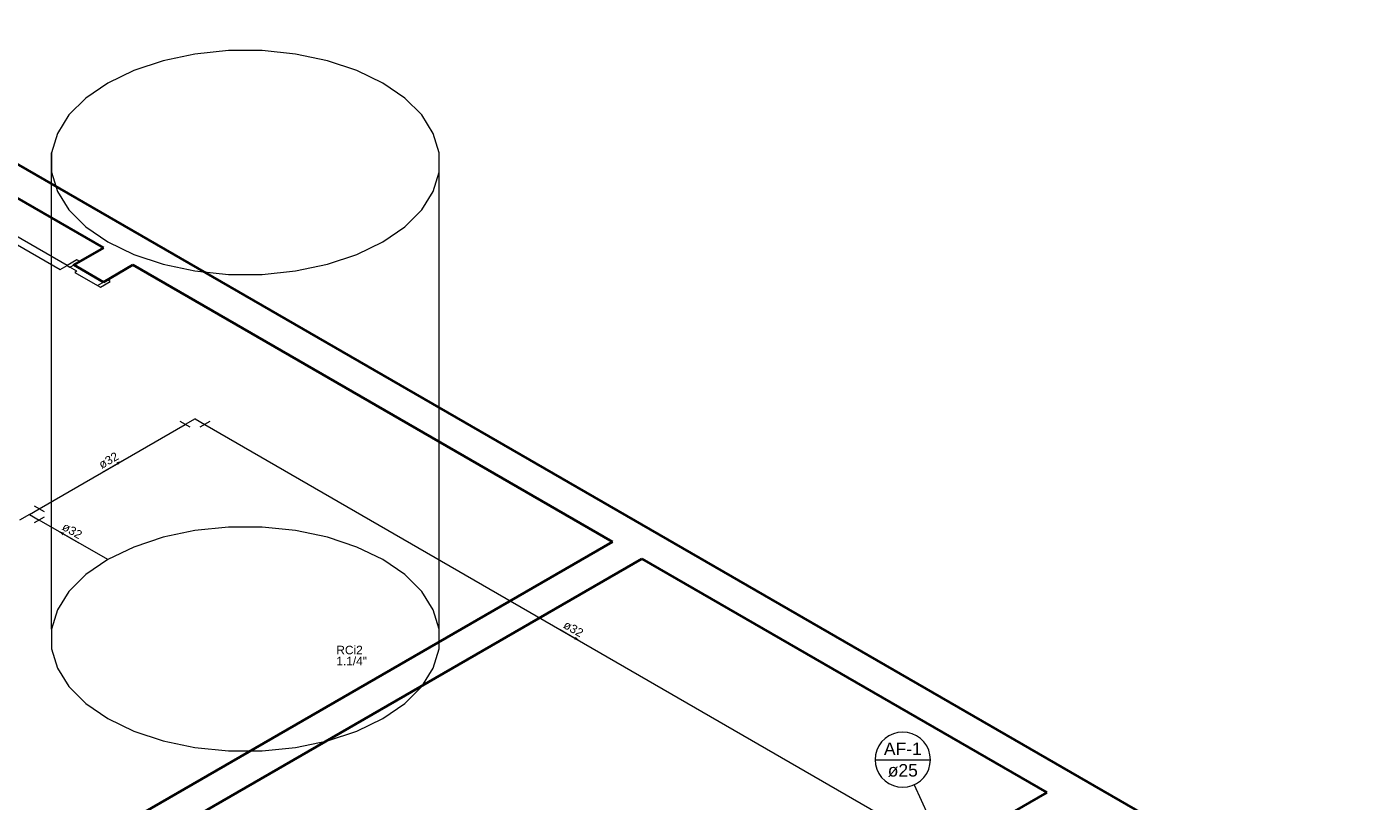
# Model space of a CAD drawing. Header units: millimetres. Extents: x -1958.2 to -1891.9, y -4209.5 to -4167.8.
# Tile 9 of 9: x -1915.6 to -1891.9, y -4195.8 to -4182.1. Entities that reach past the tile are written whole.
import ezdxf

# ---------------------------------------------------------------- set-up
doc = ezdxf.new("R2010")
doc.units = ezdxf.units.MM
doc.header["$MEASUREMENT"] = 0
for name, color, linetype, lineweight in [('AF-Condutos', 4, 'Continuous', 5), ('AF-Conexões', 9, 'Continuous', 5), ('AF-Indicação coluna', 5, 'Continuous', 5), ('AF-Sentido conduto', 9, 'Continuous', 5), ('AF-Textos conduto', 7, 'Continuous', 5), ('MB_ALVENARIA', 7, 'Continuous', 40), ('MB_ESQUADRIA', 7, 'Continuous', 5), ('Textos', 7, 'Continuous', 5)]:
    doc.layers.add(name, color=color, linetype=linetype, lineweight=lineweight)
doc.styles.add('Arial', font='txt')

msp = doc.modelspace()

# ---------------------------------------------------------------- hatches: boundary and pattern name
at = {"layer": 'AF-Sentido conduto', "linetype": 'Continuous'}
for points in [[(-1913.926, -4189.79), (-1914.023, -4189.816), (-1913.997, -4189.861)], [(-1915.042, -4191.032), (-1914.971, -4191.102), (-1914.945, -4191.057)], [(-1905.861, -4192.962), (-1905.931, -4192.891), (-1905.957, -4192.936)]]:
    msp.add_hatch(color=256, dxfattribs=at).paths.add_polyline_path(points)

# ---------------------------------------------------------------- linework, layer by layer
at = {"layer": 'AF-Condutos'}
for p, q in [((-1915.386, -4190.633), (-1912.813, -4189.148)), ((-1912.467, -4189.148), (-1899.514, -4196.626)), ((-1914.178, -4191.53), (-1915.386, -4190.833))]:
    msp.add_line(p, q, dxfattribs=at)
at = {"layer": 'AF-Conexões'}
for p, q in [((-1915.169, -4192.758), (-1915.169, -4184.358)), ((-1908.337, -4192.758), (-1908.337, -4184.358)), ((-1912.727, -4189.198), (-1912.9, -4189.098)), ((-1912.64, -4189.048), (-1912.813, -4189.148)), ((-1912.64, -4189.048), (-1912.467, -4189.148)), ((-1912.38, -4189.098), (-1912.554, -4189.198)), ((-1915.559, -4190.733), (-1915.386, -4190.633)), ((-1915.473, -4190.583), (-1915.299, -4190.683)), ((-1915.559, -4190.733), (-1915.732, -4190.833)), ((-1915.559, -4190.733), (-1915.386, -4190.833)), ((-1915.299, -4190.783), (-1915.473, -4190.883))]:
    msp.add_line(p, q, dxfattribs=at)
for points in [[(-1914.178, -4185.93), (-1913.72, -4186.152), (-1913.203, -4186.325), (-1912.641, -4186.443), (-1912.052, -4186.503), (-1911.454, -4186.503), (-1910.866, -4186.443), (-1910.304, -4186.325), (-1909.786, -4186.152), (-1909.328, -4185.93), (-1908.944, -4185.666), (-1908.645, -4185.367), (-1908.441, -4185.043), (-1908.337, -4184.703), (-1908.337, -4184.358), (-1908.441, -4184.018), (-1908.645, -4183.693), (-1908.944, -4183.395), (-1909.328, -4183.13), (-1909.786, -4182.908), (-1910.304, -4182.736), (-1910.866, -4182.618), (-1911.454, -4182.558), (-1912.052, -4182.558), (-1912.641, -4182.618), (-1913.203, -4182.736), (-1913.72, -4182.908), (-1914.178, -4183.13), (-1914.562, -4183.395), (-1914.861, -4183.693), (-1915.066, -4184.018), (-1915.169, -4184.358), (-1915.169, -4184.703), (-1915.066, -4185.043), (-1914.861, -4185.367), (-1914.562, -4185.666), (-1914.178, -4185.93)], [(-1914.178, -4194.33), (-1913.72, -4194.552), (-1913.203, -4194.725), (-1912.641, -4194.843), (-1912.052, -4194.903), (-1911.454, -4194.903), (-1910.866, -4194.843), (-1910.304, -4194.725), (-1909.786, -4194.552), (-1909.328, -4194.33), (-1908.944, -4194.066), (-1908.645, -4193.767), (-1908.441, -4193.443), (-1908.337, -4193.103), (-1908.337, -4192.758), (-1908.441, -4192.418), (-1908.645, -4192.093), (-1908.944, -4191.795), (-1909.328, -4191.53), (-1909.786, -4191.308), (-1910.304, -4191.136), (-1910.866, -4191.018), (-1911.454, -4190.958), (-1912.052, -4190.958), (-1912.641, -4191.018), (-1913.203, -4191.136), (-1913.72, -4191.308), (-1914.178, -4191.53), (-1914.562, -4191.795), (-1914.861, -4192.093), (-1915.066, -4192.418), (-1915.169, -4192.758), (-1915.169, -4193.103), (-1915.066, -4193.443), (-1914.861, -4193.767), (-1914.562, -4194.066), (-1914.178, -4194.33)]]:
    msp.add_lwpolyline(points, dxfattribs=at)
at = {"layer": 'AF-Indicação coluna'}
for p, q in [((-1900.652, -4195.057), (-1899.679, -4195.057)), ((-1899.964, -4195.5), (-1899.469, -4196.585))]:
    msp.add_line(p, q, dxfattribs=at)
msp.add_lwpolyline([(-1899.679, -4195.057), (-1899.686, -4194.973), (-1899.708, -4194.891), (-1899.744, -4194.814), (-1899.793, -4194.744), (-1899.853, -4194.684), (-1899.922, -4194.636), (-1899.999, -4194.6), (-1900.081, -4194.578), (-1900.165, -4194.571), (-1900.25, -4194.578), (-1900.332, -4194.6), (-1900.409, -4194.636), (-1900.478, -4194.684), (-1900.538, -4194.744), (-1900.587, -4194.814), (-1900.623, -4194.891), (-1900.645, -4194.973), (-1900.652, -4195.057), (-1900.645, -4195.142), (-1900.623, -4195.224), (-1900.587, -4195.3), (-1900.538, -4195.37), (-1900.478, -4195.43), (-1900.409, -4195.479), (-1900.332, -4195.514), (-1900.25, -4195.536), (-1900.165, -4195.544), (-1900.081, -4195.536), (-1899.999, -4195.514), (-1899.922, -4195.479), (-1899.853, -4195.43), (-1899.793, -4195.37), (-1899.744, -4195.3), (-1899.708, -4195.224), (-1899.686, -4195.142), (-1899.679, -4195.057)], dxfattribs=at)
at = {"layer": 'AF-Sentido conduto'}
for points in [[(-1914.273, -4189.99), (-1913.926, -4189.79)], [(-1914.695, -4191.232), (-1915.042, -4191.032)], [(-1906.207, -4192.762), (-1905.861, -4192.962)]]:
    msp.add_lwpolyline(points, dxfattribs=at)
at = {"layer": 'MB_ALVENARIA'}
msp.add_line((-1944.863, -4167.765), (-1891.877, -4198.357), dxfattribs=at)
for points in [[(-1919.104, -4183.237), (-1914.255, -4186.037)], [(-1914.255, -4186.037), (-1914.774, -4186.337)], [(-1914.255, -4186.037), (-1914.774, -4186.337), (-1914.255, -4186.637)], [(-1913.735, -4186.337), (-1914.255, -4186.637)], [(-1913.735, -4186.337), (-1905.283, -4191.217)], [(-1905.283, -4191.217), (-1917.58, -4198.317)], [(-1904.763, -4191.517), (-1917.061, -4198.617)], [(-1904.763, -4191.517), (-1897.627, -4195.637)], [(-1897.627, -4195.637), (-1906.634, -4200.837)]]:
    msp.add_lwpolyline(points, dxfattribs=at)
at = {"layer": 'MB_ESQUADRIA'}
for p, q in [((-1914.844, -4186.377), (-1914.757, -4186.327)), ((-1914.844, -4186.377), (-1914.757, -4186.327)), ((-1914.844, -4186.377), (-1914.757, -4186.327)), ((-1914.844, -4186.377), (-1914.757, -4186.327)), ((-1914.722, -4186.447), (-1914.844, -4186.377)), ((-1914.722, -4186.447), (-1914.844, -4186.377)), ((-1914.722, -4186.447), (-1914.844, -4186.377)), ((-1914.722, -4186.447), (-1914.844, -4186.377)), ((-1914.722, -4186.447), (-1914.757, -4186.467)), ((-1914.722, -4186.447), (-1914.757, -4186.467)), ((-1914.722, -4186.447), (-1914.757, -4186.467)), ((-1914.722, -4186.447), (-1914.757, -4186.467)), ((-1914.757, -4186.467), (-1914.358, -4186.697)), ((-1914.757, -4186.467), (-1914.358, -4186.697)), ((-1914.757, -4186.467), (-1914.358, -4186.697)), ((-1914.757, -4186.467), (-1914.358, -4186.697)), ((-1914.358, -4186.697), (-1914.237, -4186.627)), ((-1914.358, -4186.697), (-1914.237, -4186.627)), ((-1914.358, -4186.697), (-1914.237, -4186.627)), ((-1914.358, -4186.697), (-1914.237, -4186.627))]:
    msp.add_line(p, q, dxfattribs=at)
for points in [[(-1917.095, -4185.217), (-1915.017, -4186.417), (-1914.896, -4186.347), (-1916.974, -4185.147), (-1917.095, -4185.217)], [(-1914.757, -4186.327), (-1914.671, -4186.277), (-1914.722, -4186.247), (-1914.896, -4186.347), (-1914.844, -4186.377), (-1914.844, -4186.377)], [(-1914.757, -4186.327), (-1914.671, -4186.277), (-1914.722, -4186.247), (-1914.896, -4186.347), (-1914.844, -4186.377), (-1914.844, -4186.377)], [(-1914.757, -4186.327), (-1914.671, -4186.277), (-1914.722, -4186.247), (-1914.896, -4186.347), (-1914.844, -4186.377), (-1914.844, -4186.377)], [(-1914.757, -4186.327), (-1914.671, -4186.277), (-1914.722, -4186.247), (-1914.896, -4186.347), (-1914.844, -4186.377), (-1914.844, -4186.377)], [(-1914.358, -4186.697), (-1914.307, -4186.727), (-1914.133, -4186.627), (-1914.185, -4186.597), (-1914.237, -4186.627)], [(-1914.358, -4186.697), (-1914.307, -4186.727), (-1914.133, -4186.627), (-1914.185, -4186.597), (-1914.237, -4186.627)], [(-1914.358, -4186.697), (-1914.307, -4186.727), (-1914.133, -4186.627), (-1914.185, -4186.597), (-1914.237, -4186.627)], [(-1914.358, -4186.697), (-1914.307, -4186.727), (-1914.133, -4186.627), (-1914.185, -4186.597), (-1914.237, -4186.627)]]:
    msp.add_lwpolyline(points, dxfattribs=at)

# ---------------------------------------------------------------- texts
at = {"layer": 'AF-Indicação coluna', "char_height": 0.22, "attachment_point": 8, "line_spacing_factor": 0.6, "style": 'Arial'}
for s, insert, width in [('AF-1', (-1900.165, -4194.975), 1.3002), ('ø25', (-1900.165, -4195.36), 1.03389)]:
    msp.add_mtext(s, dxfattribs=dict(at, insert=insert, width=width))
at = {"layer": 'AF-Textos conduto', "char_height": 0.15, "width": 0.72372, "attachment_point": 8, "line_spacing_factor": 0.6, "style": 'Arial'}
for insert, rotation in [((-1914.125, -4189.847), 30.0001), ((-1914.843, -4191.088), 329.9999), ((-1906.009, -4192.818), 329.9999)]:
    msp.add_mtext('ø32', dxfattribs=dict(at, insert=insert, rotation=rotation))
at = {"layer": 'Textos', "char_height": 0.15, "attachment_point": 7, "line_spacing_factor": 0.6, "style": 'Arial'}
for s, insert, width in [('RCi2', (-1910.149, -4193.201), 0.93352), ('1.1/4"', (-1910.149, -4193.396), 1.08322)]:
    msp.add_mtext(s, dxfattribs=dict(at, insert=insert, width=width))

doc.saveas('drawing.dxf')
